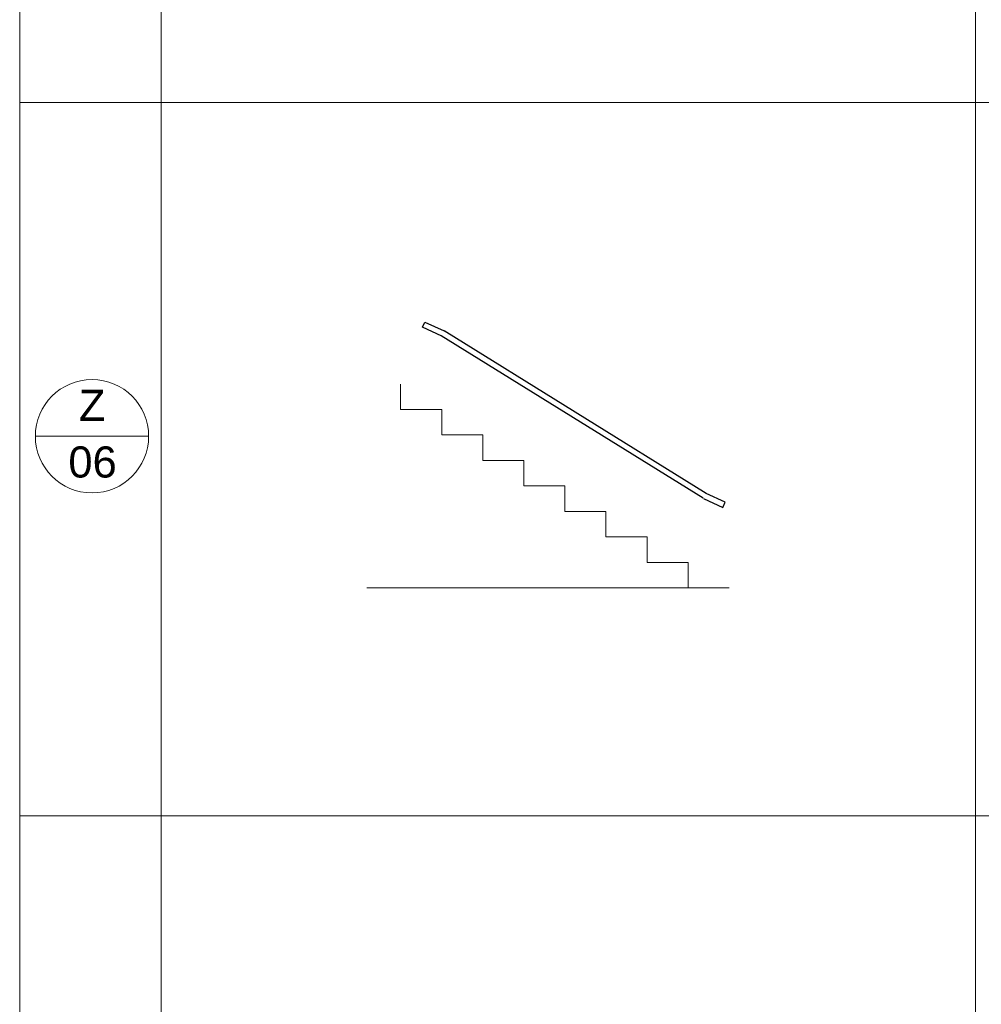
# Model space of a CAD drawing. Header units: millimetres. Extents: x 15381 to 191117, y -190522 to 366986.
# Tile 27 of 79: x 88117 to 94908, y -33483 to -26527. Entities that reach past the tile are written whole.
import ezdxf

# ---------------------------------------------------------------- set-up
doc = ezdxf.new("R2010")
doc.units = ezdxf.units.MM
doc.header["$MEASUREMENT"] = 0
doc.layers.add('Nové_0', color=7, linetype='Continuous')
doc.styles.add('GENEROVANÝ_STYL_1', font='txt')

msp = doc.modelspace()

# ---------------------------------------------------------------- linework, layer by layer
at = {"color": 7, "linetype": 'Continuous', "lineweight": 20}
for p, q in [((88117.4, -19571.8), (88117.4, -47271.8)), ((89117.4, -22071.8), (89117.4, -27111.8)), ((94867.4, -22071.8), (94867.4, -27111.8)), ((107117.4, -27111.8), (88117.4, -27111.8)), ((89117.4, -27111.8), (89117.4, -32151.8)), ((94867.4, -27111.8), (94867.4, -32151.8)), ((88228, -29470.4), (89028, -29470.4)), ((107117.4, -32151.8), (88117.4, -32151.8)), ((89117.4, -32151.8), (89117.4, -37191.8)), ((94867.4, -32151.8), (94867.4, -37191.8))]:
    msp.add_line(p, q, dxfattribs=at)
at = {"color": 7, "linetype": 'Continuous', "lineweight": 13}
for p, q in [((90807.5, -29101.3), (90807.5, -29281.3)), ((90807.5, -29281.3), (91097.5, -29281.3)), ((91097.5, -29281.3), (91097.5, -29461.3)), ((91097.5, -29461.3), (91387.5, -29461.3)), ((91387.5, -29461.3), (91387.5, -29641.3)), ((91387.5, -29641.3), (91677.5, -29641.3)), ((91677.5, -29641.3), (91677.5, -29821.3)), ((91677.5, -29821.3), (91967.5, -29821.3)), ((91967.5, -29821.3), (91967.5, -30001.3)), ((91967.5, -30001.3), (92257.5, -30001.3)), ((92257.5, -30001.3), (92257.5, -30181.3)), ((92257.5, -30181.3), (92547.5, -30181.3)), ((92547.5, -30181.3), (92547.5, -30361.3)), ((92547.5, -30361.3), (92837.5, -30361.3)), ((92837.5, -30361.3), (92837.5, -30541.3)), ((93127.5, -30541.3), (90569.6, -30541.3)), ((90569.6, -30541.3), (93127.5, -30541.3)), ((92837.5, -30541.3), (93127.5, -30541.3))]:
    msp.add_line(p, q, dxfattribs=at)
at = {"color": 7, "linetype": 'Continuous', "lineweight": 20}
msp.add_circle((88628, -29470.4), 400, dxfattribs=at)
at = {"layer": 'Nové_0', "color": 1, "linetype": 'Continuous', "lineweight": 25}
for p, q in [((92964.1, -29873.8), (91114.2, -28726.4)), ((92943, -29907.8), (91093.1, -28760.3))]:
    msp.add_line(p, q, dxfattribs=at)
at = {"layer": 'Nové_0', "color": 1, "linetype": 'Continuous', "lineweight": 25, "flags": 128}
for points in [[(91097.5, -28762.7), (90961.2, -28700), (90977.9, -28663.7), (91114.2, -28726.4)], [(92947.3, -29910.2), (93083.3, -29972.7), (93100, -29936.3), (92964.1, -29873.8)]]:
    msp.add_lwpolyline(points, dxfattribs=at)

# ---------------------------------------------------------------- texts
at = {"color": 7, "linetype": 'Continuous', "lineweight": 20, "char_height": 220, "attachment_point": 7, "style": 'GENEROVANÝ_STYL_1'}
for s, insert in [('\\A1;{\\pql;\\fArial|b0|i0|c238|p38;Z}', (88535.4, -29361.6)), ('\\A1;{\\pql;\\fArial|b0|i0|c238|p38;06}', (88461, -29765.1))]:
    msp.add_mtext(s, dxfattribs=dict(at, insert=insert))

doc.saveas('drawing.dxf')
